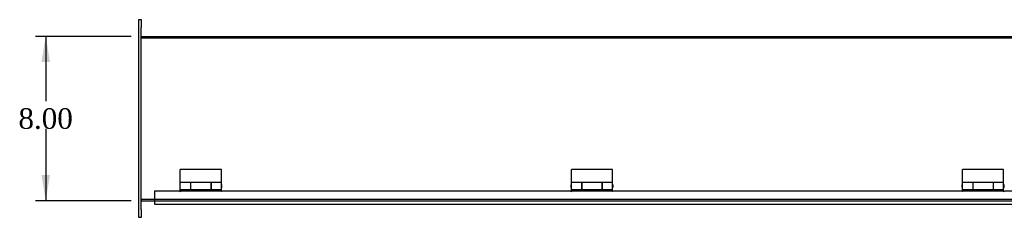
# Model space of a CAD drawing. Header units: inches. Extents: x 3 to 236, y 9 to 158.
# Tile 3 of 9: x 22 to 70, y 127 to 137. Entities that reach past the tile are written whole.
import ezdxf
from ezdxf.enums import TextEntityAlignment as Align
from ezdxf.lldxf.tags import DXFTag

# ---------------------------------------------------------------- set-up
doc = ezdxf.new("R2010")
doc.units = ezdxf.units.IN
doc.header["$MEASUREMENT"] = 0
for name, color, linetype in [('COM43353', 7, 'CONTINUOUS'), ('COM49266', 7, 'CONTINUOUS'), ('COM49267', 7, 'CONTINUOUS'), ('DEFAULT', 7, 'CONTINUOUS'), ('HNG11000', 7, 'CONTINUOUS')]:
    doc.layers.add(name, color=color, linetype=linetype)
doc.styles.add('SEACAD_TIMES_NEW_ROMAN', font='times.ttf')
tags = doc.linetypes.add('HIDDEN2', pattern=[0.1875, 0.125, -0.0625]).pattern_tags.tags
tags[6:7] = [DXFTag(74, 4), DXFTag(75, 0), DXFTag(340, '0'), DXFTag(46, 0.0), DXFTag(50, 0.0), DXFTag(44, 0.0), DXFTag(45, 0.0)]
tags[4:5] = [DXFTag(74, 4), DXFTag(75, 0), DXFTag(340, '0'), DXFTag(46, 0.0), DXFTag(50, 0.0), DXFTag(44, 0.0), DXFTag(45, 0.0)]

# ---------------------------------------------------------------- blocks, each defined once
blk = doc.blocks.new('GDIMGGROUP')
at = {"layer": 'DEFAULT', "linetype": 'Continuous'}
for points in [[(22.867, 135.032), (23.283, 135.032), (23.075, 136.282)], [(22.867, 129.532), (23.075, 128.282), (23.283, 129.532)]]:
    blk.add_hatch(color=136, dxfattribs=at).paths.add_polyline_path(points)
at = {"layer": 'DEFAULT', "color": 136, "linetype": 'Continuous'}
for p, q in [((27.218, 136.282), (22.575, 136.282)), ((23.075, 136.282), (23.075, 133.132)), ((23.075, 131.782), (23.075, 128.282)), ((27.218, 128.282), (22.575, 128.282))]:
    blk.add_line(p, q, dxfattribs=at)
at = {"layer": 'DEFAULT', "color": 136, "linetype": 'Continuous', "style": 'SEACAD_TIMES_NEW_ROMAN'}
blk.add_text('8.00', height=1, dxfattribs=at).set_placement((21.748, 132.782), align=Align.TOP_LEFT)

msp = doc.modelspace()

# ---------------------------------------------------------------- linework, layer by layer
at = {"layer": 'COM43353', "color": 7, "linetype": 'Continuous'}
for p, q in [((27.593, 137.096), (27.718, 137.096)), ((27.593, 136.721), (27.593, 137.096)), ((27.718, 137.096), (27.718, 136.721)), ((27.593, 127.846), (27.593, 136.721)), ((27.718, 127.846), (27.718, 136.721)), ((27.593, 127.471), (27.593, 127.846)), ((27.718, 127.846), (27.718, 127.471)), ((27.718, 127.471), (27.593, 127.471))]:
    msp.add_line(p, q, dxfattribs=at)
at = {"layer": 'COM49266', "color": 7, "linetype": 'Continuous'}
for p, q in [((27.718, 136.282), (147.468, 136.282)), ((27.718, 128.282), (28.359, 128.282))]:
    msp.add_line(p, q, dxfattribs=at)
at = {"layer": 'COM49266', "color": 7, "linetype": 'HIDDEN2'}
for p, q in [((27.718, 136.21), (147.468, 136.21)), ((27.718, 128.354), (147.468, 128.354)), ((27.718, 128.317), (27.718, 128.314)), ((28.359, 128.282), (146.827, 128.282))]:
    msp.add_line(p, q, dxfattribs=at)
at = {"layer": 'COM49267', "color": 7, "linetype": 'Continuous'}
for p, q in [((28.359, 128.766), (28.359, 128.218)), ((28.359, 128.766), (29.579, 128.766)), ((29.639, 128.766), (31.579, 128.766)), ((31.639, 128.766), (48.574, 128.766)), ((48.634, 128.766), (50.574, 128.766)), ((50.634, 128.766), (67.568, 128.766)), ((67.628, 128.766), (69.568, 128.766)), ((69.628, 128.766), (86.563, 128.766)), ((28.359, 128.218), (28.359, 128.11)), ((28.359, 128.11), (146.827, 128.11))]:
    msp.add_line(p, q, dxfattribs=at)
for centre in [(29.609, 128.766), (31.609, 128.766), (48.604, 128.766), (50.604, 128.766), (67.598, 128.766), (69.598, 128.766)]:
    msp.add_arc(centre, 0.03, 180, 0, dxfattribs=at)
at = {"layer": 'HNG11000', "color": 7, "linetype": 'Continuous'}
for p, q in [((29.609, 129.164), (29.609, 129.808)), ((31.609, 129.808), (29.609, 129.808)), ((31.609, 129.164), (31.609, 129.808)), ((48.604, 129.164), (48.604, 129.808)), ((50.604, 129.808), (48.604, 129.808)), ((50.604, 129.164), (50.604, 129.808)), ((67.598, 129.164), (67.598, 129.808)), ((69.598, 129.808), (67.598, 129.808)), ((69.598, 129.164), (69.598, 129.808)), ((29.609, 128.827), (29.609, 129.164)), ((30.109, 129.164), (29.609, 129.164)), ((30.109, 129.173), (30.109, 129.164)), ((31.109, 129.173), (30.109, 129.173)), ((30.109, 129.164), (30.109, 128.827)), ((30.114, 129.164), (30.114, 128.827)), ((31.104, 129.164), (30.114, 129.164)), ((31.104, 129.164), (31.104, 128.827)), ((31.109, 129.164), (31.109, 129.173)), ((31.109, 128.827), (31.109, 129.164)), ((31.609, 129.164), (31.109, 129.164)), ((31.609, 128.827), (31.609, 129.164)), ((48.604, 128.827), (48.604, 129.164)), ((49.104, 129.164), (48.604, 129.164)), ((49.104, 129.173), (49.104, 129.164)), ((50.104, 129.173), (49.104, 129.173)), ((49.104, 129.164), (49.104, 128.827)), ((49.109, 129.164), (49.109, 128.827)), ((50.099, 129.164), (49.109, 129.164)), ((50.099, 129.164), (50.099, 128.827)), ((50.104, 129.164), (50.104, 129.173)), ((50.104, 128.827), (50.104, 129.164)), ((50.604, 129.164), (50.104, 129.164)), ((50.604, 128.827), (50.604, 129.164)), ((67.598, 128.827), (67.598, 129.164)), ((68.098, 129.164), (67.598, 129.164)), ((68.098, 129.173), (68.098, 129.164)), ((69.098, 129.173), (68.098, 129.173)), ((68.098, 129.164), (68.098, 128.827)), ((68.103, 129.164), (68.103, 128.827)), ((69.093, 129.164), (68.103, 129.164)), ((69.093, 129.164), (69.093, 128.827)), ((69.098, 129.164), (69.098, 129.173)), ((69.098, 128.827), (69.098, 129.164)), ((69.598, 129.164), (69.098, 129.164)), ((69.598, 128.827), (69.598, 129.164)), ((29.584, 129.035), (29.584, 128.955)), ((29.609, 128.827), (30.109, 128.827)), ((29.609, 128.736), (29.609, 128.807)), ((29.609, 128.807), (30.114, 128.807)), ((30.114, 129.085), (30.109, 129.085)), ((30.109, 128.905), (30.114, 128.905)), ((30.114, 128.827), (30.114, 128.807)), ((30.114, 128.827), (31.104, 128.827)), ((31.109, 129.085), (31.104, 129.085)), ((31.104, 128.905), (31.109, 128.905)), ((31.104, 128.827), (31.104, 128.807)), ((31.609, 128.807), (31.104, 128.807)), ((31.109, 128.827), (31.609, 128.827)), ((31.609, 128.736), (31.609, 128.807)), ((31.634, 128.955), (31.634, 129.035)), ((48.579, 129.035), (48.579, 128.955)), ((48.604, 128.827), (49.104, 128.827)), ((48.604, 128.736), (48.604, 128.807)), ((48.604, 128.807), (49.109, 128.807)), ((49.109, 129.085), (49.104, 129.085)), ((49.104, 128.905), (49.109, 128.905)), ((49.109, 128.827), (49.109, 128.807)), ((49.109, 128.827), (50.099, 128.827)), ((50.104, 129.085), (50.099, 129.085)), ((50.099, 128.905), (50.104, 128.905)), ((50.099, 128.827), (50.099, 128.807)), ((50.604, 128.807), (50.099, 128.807)), ((50.104, 128.827), (50.604, 128.827)), ((50.604, 128.736), (50.604, 128.807)), ((50.629, 128.955), (50.629, 129.035)), ((67.573, 129.035), (67.573, 128.955)), ((67.598, 128.827), (68.098, 128.827)), ((67.598, 128.736), (67.598, 128.807)), ((67.598, 128.807), (68.103, 128.807)), ((68.103, 129.085), (68.098, 129.085)), ((68.098, 128.905), (68.103, 128.905)), ((68.103, 128.827), (68.103, 128.807)), ((68.103, 128.827), (69.093, 128.827)), ((69.098, 129.085), (69.093, 129.085)), ((69.093, 128.905), (69.098, 128.905)), ((69.093, 128.827), (69.093, 128.807)), ((69.598, 128.807), (69.093, 128.807)), ((69.098, 128.827), (69.598, 128.827)), ((69.598, 128.736), (69.598, 128.807)), ((69.623, 128.955), (69.623, 129.035))]:
    msp.add_line(p, q, dxfattribs=at)
for centre, start, end in [((29.634, 129.035), 120, 180), ((29.634, 128.955), 180, 240), ((31.584, 129.035), 0, 60), ((31.584, 128.955), 300, 0), ((48.629, 129.035), 120, 180), ((48.629, 128.955), 180, 240), ((50.579, 129.035), 0, 60), ((50.579, 128.955), 300, 0), ((67.623, 129.035), 120, 180), ((67.623, 128.955), 180, 240), ((69.573, 129.035), 0, 60), ((69.573, 128.955), 300, 0)]:
    msp.add_arc(centre, 0.05, start, end, dxfattribs=at)

# ---------------------------------------------------------------- block references
at = {"layer": 'DEFAULT'}
msp.add_blockref('GDIMGGROUP', (0, 0), dxfattribs=at)

doc.saveas('drawing.dxf')
